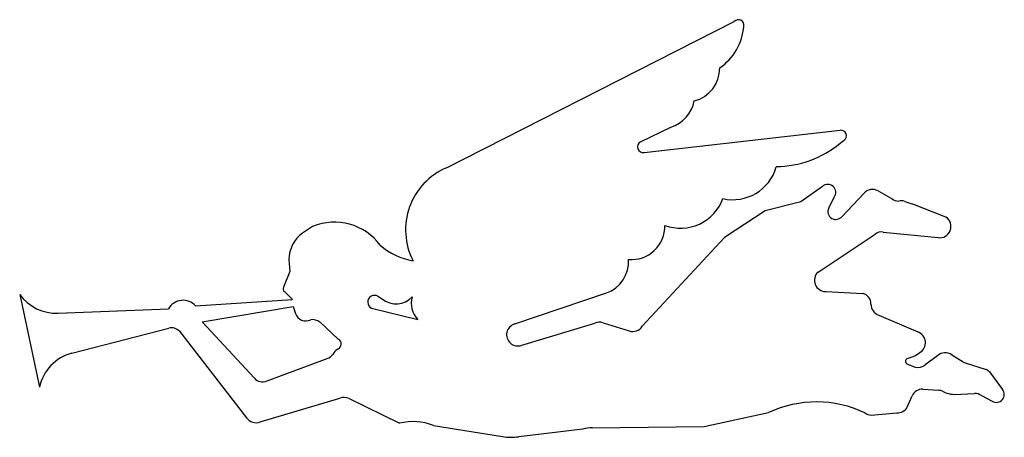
# Model space of a CAD drawing. Extents: x -4.76 to 3.99, y -2.07 to 1.63.
import ezdxf

# ---------------------------------------------------------------- set-up
doc = ezdxf.new("R2010")
doc.units = 0

msp = doc.modelspace()

# ---------------------------------------------------------------- linework, layer by layer
at = {"layer": 'Default', "color": 7, "linetype": 'CONTINUOUS'}
for p, q in [((-0.964789, 0.320017), (1.592541, 1.619152)), ((0.759854, 0.549139), (1.028448, 0.68157)), ((0.79234, 0.45598), (2.535356, 0.653012)), ((2.532739, 0.536756), (2.569926, 0.563579)), ((2.376524, 0.152901), (2.185719, 0.018029)), ((2.551125, -0.111727), (2.743134, 0.090285)), ((2.871711, 0.114082), (2.994708, 0.044346)), ((2.185719, 0.018029), (1.868909, -0.062493)), ((2.431869, -0.039847), (2.479603, 0.058757)), ((3.107554, 0.02147), (3.178486, -0.003538)), ((1.868909, -0.062493), (1.507452, -0.300146)), ((3.47346, -0.118436), (3.178486, -0.003538)), ((-2.154494, -0.203283), (-2.243481, -0.259713)), ((2.917585, -0.251211), (3.403823, -0.300976)), ((1.507452, -0.300146), (0.775123, -1.088446)), ((2.337998, -0.606069), (2.844231, -0.270051)), ((-2.3661, -0.495134), (-2.357427, -0.601581)), ((-2.357427, -0.601581), (-2.413166, -0.741725)), ((-2.404759, -0.779898), (-2.331962, -0.848847)), ((2.405476, -0.779872), (2.736807, -0.795559)), ((-4.757987, -0.804744), (-4.582361, -1.628166)), ((-3.194417, -0.907441), (-2.331962, -0.848847)), ((-1.574806, -0.821687), (-1.534053, -0.84764)), ((-0.358254, -1.067185), (0.456409, -0.792046)), ((-4.4152, -0.971972), (-3.435636, -0.93199)), ((-3.135039, -1.047737), (-2.326286, -0.913018)), ((-2.326286, -0.913018), (-2.308084, -0.973734)), ((-1.632471, -0.926891), (-1.219873, -1.028195)), ((-3.135039, -1.047737), (-2.672299, -1.550106)), ((2.878876, -0.988233), (3.222908, -1.138797)), ((-4.293921, -1.327096), (-3.432911, -1.104294)), ((-3.338643, -1.131327), (-2.742183, -1.900533)), ((-1.927845, -1.201521), (-2.088676, -1.05245)), ((-0.296209, -1.257193), (0.352903, -1.06158)), ((0.426441, -1.056234), (0.658392, -1.128903)), ((-2.55997, -1.573598), (-2.024029, -1.375111)), ((3.128394, -1.373874), (3.174328, -1.358365)), ((3.203257, -1.347299), (3.242118, -1.320887)), ((3.399912, -1.349477), (3.289851, -1.430251)), ((3.525291, -1.341746), (3.61802, -1.39897)), ((3.132863, -1.425725), (3.201785, -1.452494)), ((3.644984, -1.412356), (3.831848, -1.471657)), ((3.860032, -1.49217), (3.975411, -1.648272)), ((3.269884, -1.647706), (3.411311, -1.656071)), ((-2.619899, -1.936497), (-1.911701, -1.72518)), ((-1.83077, -1.730582), (-1.382094, -1.949865)), ((3.130616, -1.807132), (3.173812, -1.706331)), ((3.443275, -1.665489), (3.473688, -1.678535)), ((3.546284, -1.693494), (3.727623, -1.685384)), ((3.790776, -1.704258), (3.886402, -1.754264)), ((1.324411, -1.978409), (1.897826, -1.854194)), ((2.809046, -1.876449), (3.037772, -1.85577)), ((-1.080846, -1.969294), (-0.46637, -2.068436)), ((0.245485, -2.000925), (-0.322018, -2.069285)), ((0.330955, -1.989744), (1.324411, -1.978409))]:
    msp.add_line(p, q, dxfattribs=at)
for centre, radius, start, end in [((1.179645, 1.617756), 0.5, 304.619051, 355.127969), ((1.628752, 1.584673), 0.05, 349.20232, 496.403247), ((1.163725, 1.204073), 0.3, 284.239277, 360.418244), ((0.942701, 0.969055), 0.3, 286.607879, 349.288982), ((2.539396, 0.603176), 0.05, 307.632221, 454.635463), ((0.783797, 0.505245), 0.05, 118.61046, 279.838575), ((1.959538, 1.230615), 0.9, 270.393916, 309.560289), ((-0.728462, -0.231481), 0.6, 113.195981, 207.213325), ((1.580744, 0.436011), 0.4, 257.105936, 344.234829), ((2.4245, 0.101927), 0.07, 321.922721, 493.264295), ((2.821193, 0.02778), 0.1, 59.656751, 141.314369), ((1.115615, 0.182976), 0.4, 249.671741, 340.008803), ((3.055224, 0.123956), 0.1, 232.759134, 269.570928), ((3.0765, -0.073586), 0.1, 71.908259, 102.723388), ((2.49525, -0.069561), 0.07, 154.881899, 322.960008), ((-1.95892, -0.663447), 0.5, 36.133962, 113.025951), ((3.418657, -0.202082), 0.1, 261.469234, 416.768289), ((-2.066172, -0.501708), 0.3, 126.230165, 178.744414), ((0.67662, -0.196089), 0.3, 265.724673, 360.759589), ((2.903932, -0.350274), 0.1, 82.152998, 126.656108), ((-1.163537, 0.086006), 0.6, 229.258454, 260.550232), ((0.354611, -0.509846), 0.3, 289.835809, 362.788669), ((2.405476, -0.679872), 0.1, 132.436679, 270), ((-2.386735, -0.755916), 0.03, 151.768708, 233.072328), ((-4.432426, -0.572343), 0.4, 215.521088, 272.468219), ((-3.306083, -1.007595), 0.15, 41.889159, 149.733011), ((-1.604801, -0.873652), 0.06, 60.005751, 242.538355), ((-1.412864, -0.688539), 0.2, 232.702997, 316.092997), ((-1.077979, -0.887247), 0.2, 162.540851, 224.8082), ((2.707729, -0.891238), 0.1, 359.769462, 433.095786), ((2.907815, -0.892512), 0.1, 179.501149, 253.17859), ((-2.213789, -0.940443), 0.1, 199.445958, 295.685756), ((-2.153191, -1.129059), 0.1, 50.439636, 99.935909), ((-3.409801, -1.201587), 0.1, 44.636405, 103.361893), ((-0.330503, -1.163257), 0.1, 106.111827, 290.056095), ((0.396413, -1.151618), 0.1, 72.525226, 115.791338), ((0.691005, -1.03437), 0.1, 250.965605, 327.264774), ((-1.950787, -1.245947), 0.05, 293.138195, 422.687796), ((3.192504, -1.234063), 0.1, 299.744881, 432.299572), ((-1.885676, -1.380993), 0.1, 117.041265, 154.191218), ((-4.191634, -1.713796), 0.4, 104.816009, 167.638673), ((-2.058416, -1.281209), 0.1, 290.112392, 325.781129), ((3.145503, -1.398518), 0.03, 124.769629, 245.082384), ((3.148187, -1.24669), 0.114694, 283.17466, 298.694672), ((3.467391, -1.423279), 0.1, 54.619728, 132.437751), ((3.675462, -1.317114), 0.1, 234.941015, 252.255328), ((3.224, -1.354993), 0.1, 257.164391, 311.185925), ((3.787994, -1.561529), 0.1, 43.914401, 63.989404), ((-2.599369, -1.481686), 0.1, 223.172401, 293.203208), ((3.264908, -1.747582), 0.1, 87.147661, 155.637547), ((3.399426, -1.755362), 0.1, 63.992612, 83.174489), ((3.922845, -1.694498), 0.07, 238.626995, 401.327974), ((-1.877323, -1.819085), 0.1, 62.255231, 110.106851), ((3.553137, -1.47188), 0.221401, 248.970645, 260.925141), ((3.560649, -1.424847), 0.26903, 260.925141, 266.939137), ((3.732164, -1.785281), 0.1, 54.117863, 92.602562), ((2.321931, -2.759807), 1, 64.364937, 115.094027), ((3.044671, -1.756009), 0.1, 266.043534, 329.254275), ((-2.659299, -1.844586), 0.1, 214.019466, 293.203208), ((2.81217, -1.776498), 0.1, 234.828624, 268.210089), ((-1.262806, -2.435009), 0.5, 68.658802, 103.775073), ((0.352839, -2.489265), 0.5, 92.508538, 102.398341), ((-0.391285, -1.574106), 0.5, 261.363238, 277.963048)]:
    msp.add_arc(centre, radius, start, end, dxfattribs=at)

doc.saveas('drawing.dxf')
